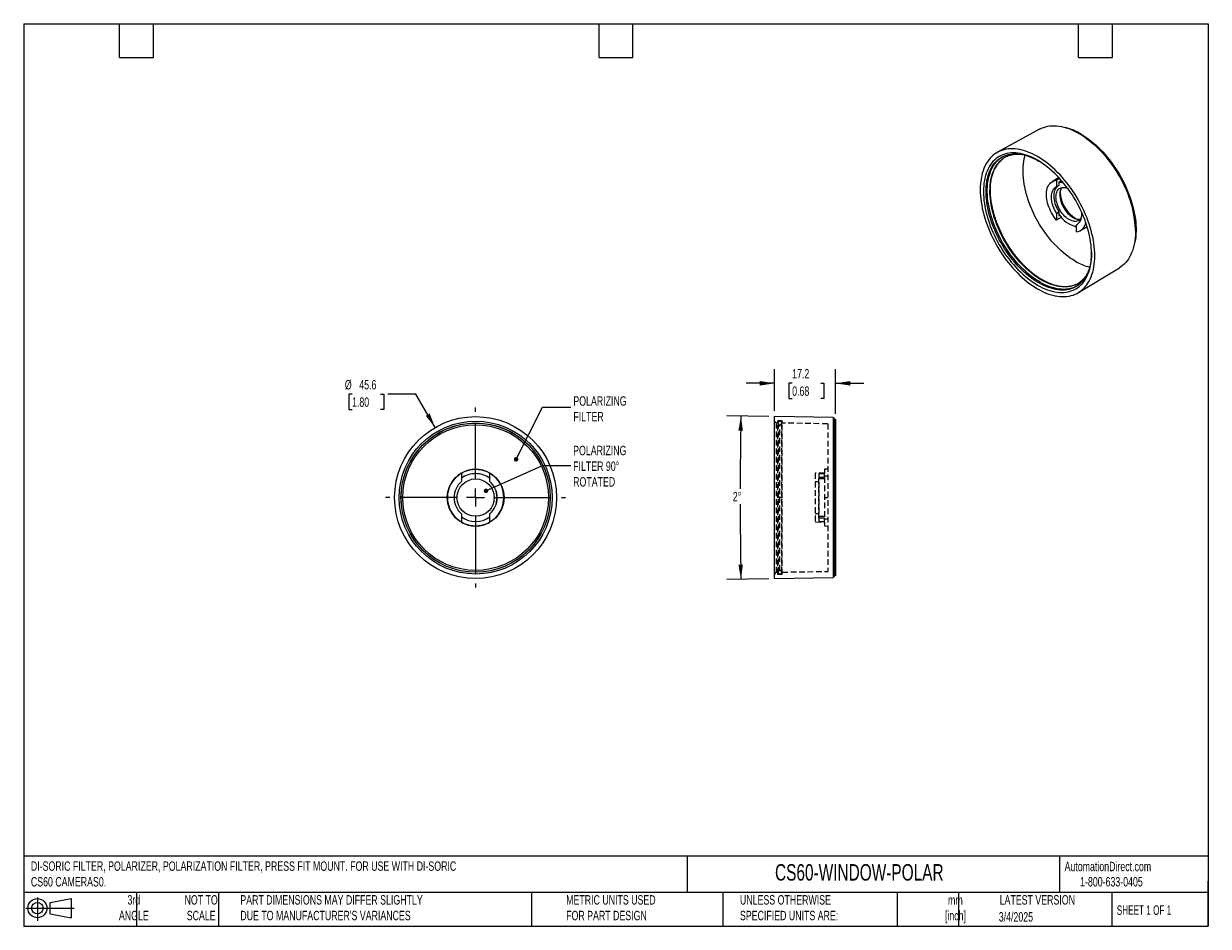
# Model space of a CAD drawing. Header units: millimetres. Extents: x 6 to 273, y 6 to 210.
import ezdxf

# ---------------------------------------------------------------- set-up
doc = ezdxf.new("R2010")
doc.units = ezdxf.units.MM
doc.linetypes.add('CENTERX2', pattern=[20.32, 12.7, -2.54, 2.54, -2.54])
doc.linetypes.add('HIDDEN', pattern=[1.905, 1.27, -0.635])
doc.layers.add('CENTER', color=40, linetype='CENTERX2')
doc.layers.add('DIMENSIONS', color=140, linetype='Continuous', lineweight=25)
doc.layers.add('TEXT', color=140, linetype='Continuous', lineweight=25)
doc.styles.add('SLDTEXTSTYLE0', font='TXT', dxfattribs={"width": 0.7})
doc.styles.add('SLDTEXTSTYLE1', font='TXT', dxfattribs={"width": 0.65})
doc.dimstyles.new('SLDDIMSTYLE0', dxfattribs={"dimtxt": 2.158008, "dimasz": 3.302, "dimexe": 0, "dimexo": 0.0625, "dimgap": 0.539502, "dimtad": 0, "dimtih": 1, "dimtoh": 1, "dimlfac": 1.25, "dimrnd": 1e-09, "dimzin": 12, "dimdsep": 46, "dimtxsty": 'SLDTEXTSTYLE0', "dimsah": 1, "dimcen": 0.09, "dimadec": 0, "dimazin": 3, "dimtfac": 1, "dimtmove": 0, "dimatfit": 0, "dimfxl": 0, "dimfrac": 2, "dimtolj": 1, "dimtzin": 12, "dimarcsym": 0})
doc.dimstyles.new('SLDDIMSTYLE1', dxfattribs={"dimtxt": 2.158008, "dimasz": 3.302, "dimexe": 0, "dimexo": 0.0625, "dimgap": 0.539502, "dimtad": 0, "dimtih": 1, "dimtoh": 1, "dimdec": 4, "dimlfac": 1.25, "dimzin": 12, "dimdsep": 46, "dimtxsty": 'SLDTEXTSTYLE0', "dimsah": 1, "dimcen": 0.09, "dimadec": 0, "dimazin": 3, "dimtfac": 1, "dimtdec": 0, "dimtofl": 0, "dimtmove": 0, "dimatfit": 3, "dimfxl": 0, "dimfrac": 2, "dimtolj": 1, "dimtzin": 12, "dimarcsym": 0})
doc.dimstyles.new('SLDDIMSTYLE2', dxfattribs={"dimtxt": 2.158008, "dimasz": 3.302, "dimexe": 0, "dimexo": 0.0625, "dimgap": 0.539502, "dimtad": 0, "dimtih": 1, "dimtoh": 1, "dimlfac": 1.25, "dimrnd": 1e-09, "dimzin": 12, "dimdsep": 46, "dimtxsty": 'SLDTEXTSTYLE0', "dimsah": 1, "dimcen": 0, "dimadec": 0, "dimazin": 3, "dimtfac": 1, "dimtofl": 0, "dimtmove": 0, "dimatfit": 3, "dimfxl": 0, "dimfrac": 2, "dimtolj": 1, "dimtzin": 12, "dimarcsym": 0})
doc.dimstyles.new('SLDDIMSTYLE3', dxfattribs={"dimtxt": 0.18, "dimasz": 1.016, "dimexe": 0, "dimexo": 0.0625, "dimgap": 0, "dimtad": 0, "dimtih": 1, "dimtoh": 1, "dimdec": 0, "dimrnd": 1e-09, "dimzin": 0, "dimdsep": 46, "dimtxsty": 'Standard', "dimblk1": 'DOT', "dimblk2": 'DOT', "dimsah": 1, "dimcen": 0.09, "dimadec": 0, "dimazin": 0, "dimtfac": 1.016, "dimtdec": 0, "dimtofl": 0, "dimtmove": 0, "dimatfit": 3, "dimldrblk": 'DOT', "dimfxl": 0, "dimfrac": 2, "dimtolj": 1, "dimtzin": 0, "dimarcsym": 0})

# ---------------------------------------------------------------- blocks, each defined once
blk = doc.blocks.new('Block11')
at = {"color": 7, "linetype": 'Continuous', "lineweight": 18}
for p, q in [((0, 2.88), (10.87, 2.88)), ((2.59, 5.31), (2.59, 0)), ((5.48, 4.17), (10.18, 5.03)), ((5.48, 1.6), (5.48, 4.17)), ((10.18, 5.03), (10.18, 0.73)), ((5.48, 1.6), (10.18, 0.73))]:
    blk.add_line(p, q, dxfattribs=at)
for radius in [2.15, 1.29]:
    blk.add_circle((2.59, 2.88), radius, dxfattribs=at)
blk = doc.blocks.new('Block12')
at = {"color": 7, "linetype": 'Continuous'}
blk.add_blockref('Block11', (0, 0), dxfattribs=at)
blk = doc.blocks.new('_D')
at = {"layer": 'DIMENSIONS'}
for p, q in [((175.37, 122.37), (175.37, 131.77)), ((189.14, 121.73), (189.14, 131.77)), ((175.37, 128.59), (169.02, 128.59)), ((179.36, 128.59), (178.64, 128.59)), ((178.64, 128.59), (178.64, 125.16)), ((185.78, 128.59), (186.5, 128.59)), ((186.5, 128.59), (186.5, 125.16)), ((189.14, 128.59), (195.49, 128.59)), ((178.64, 125.16), (179.36, 125.16)), ((186.5, 125.16), (185.78, 125.16))]:
    blk.add_line(p, q, dxfattribs=at)
for points in [[(175.37, 128.59), (172.07, 129.1), (172.07, 128.08)], [(189.14, 128.59), (192.44, 128.08), (192.44, 129.1)]]:
    blk.add_solid(points, dxfattribs=at)
at = {"layer": 'DIMENSIONS', "char_height": 2.117, "attachment_point": 1, "style": 'SLDTEXTSTYLE0'}
for s, insert in [('17.2', (179.36, 131.8)), ('0.68', (179.36, 127.89))]:
    blk.add_mtext(s, dxfattribs=dict(at, insert=insert))
blk = doc.blocks.new('_D_1')
at = {"layer": 'DIMENSIONS'}
for p, q in [((174.1, 121.12), (164.65, 121.28)), ((174.1, 84.6), (164.65, 84.44))]:
    blk.add_line(p, q, dxfattribs=at)
for start, end in [(179, 179.89233), (180.07904, 181)]:
    blk.add_arc((1220.19, 102.86), 1052.53, start, end, dxfattribs=at)
for points in [[(167.82, 121.23), (167.26, 117.94), (168.28, 117.92)], [(167.82, 84.49), (168.28, 87.8), (167.26, 87.78)]]:
    blk.add_solid(points, dxfattribs=at)
at = {"layer": 'DIMENSIONS', "insert": (166, 104.14), "char_height": 2.117, "attachment_point": 1, "style": 'SLDTEXTSTYLE0'}
blk.add_mtext('2°', dxfattribs=at)
blk = doc.blocks.new('_D_2')
at = {"layer": 'DIMENSIONS'}
for p, q in [((80.27, 126.12), (79.55, 126.12)), ((79.55, 126.12), (79.55, 122.69)), ((86.69, 126.12), (87.41, 126.12)), ((87.41, 126.12), (87.41, 122.69)), ((94.67, 126.12), (88.32, 126.12)), ((98.98, 118.65), (94.67, 126.12)), ((79.55, 122.69), (80.27, 122.69)), ((87.41, 122.69), (86.69, 122.69))]:
    blk.add_line(p, q, dxfattribs=at)
blk.add_solid([(98.98, 118.65), (97.77, 121.77), (96.89, 121.26)], dxfattribs=at)
at = {"layer": 'DIMENSIONS', "char_height": 2.117, "attachment_point": 1, "style": 'SLDTEXTSTYLE0'}
for s, insert in [('%%c', (78.65, 129.33)), ('45.6', (81.9, 129.33)), ('1.80', (80.27, 125.42))]:
    blk.add_mtext(s, dxfattribs=dict(at, insert=insert))
blk = doc.blocks.new('_Dot')
at = {"color": 0, "linetype": 'ByBlock', "lineweight": -2}
blk.add_line((-0.5, 0), (-1, 0), dxfattribs=at)
at = {"color": 0, "linetype": 'ByBlock', "const_width": 0.5}
blk.add_lwpolyline([(-0.25, 0, 1), (0.25, 0, 1)], format="xyb", close=True, dxfattribs=at)
blk = doc.blocks.new('SW_CENTERMARKSYMBOL_0')
at = {"layer": 'CENTER', "color": 0}
for p, q in [((0, 4.06), (0, 20.27)), ((-4.06, 0), (-20.27, 0)), ((0, 0), (-2.03, 0)), ((0, 0), (0, 2.03)), ((0, 0), (0, -2.03)), ((0, 0), (2.03, 0)), ((4.06, 0), (20.27, 0)), ((0, -4.06), (0, -20.27))]:
    blk.add_line(p, q, dxfattribs=at)

msp = doc.modelspace()

# ---------------------------------------------------------------- linework, layer by layer
for p, q in [((235.04072, 185.798665), (225.593103, 180.610697)), ((244.437596, 184.544009), (244.159956, 184.710037)), ((239.39449, 174.897864), (237.888914, 173.98526)), ((238.840436, 174.293765), (239.546314, 174.717722)), ((238.840436, 174.293765), (238.840436, 172.78885)), ((239.993822, 174.232549), (239.406121, 173.893277)), ((239.874179, 174.033653), (239.406121, 173.763449)), ((239.406121, 173.893277), (239.406121, 173.10022)), ((239.640114, 171.583042), (239.688964, 171.610275)), ((239.696492, 171.866832), (239.688964, 171.610275)), ((238.840436, 166.839505), (238.840436, 165.33459)), ((239.406121, 167.181261), (239.406121, 166.388205)), ((239.406121, 166.388205), (239.56435, 166.479548)), ((243.582617, 164.357912), (243.365919, 164.226999)), ((243.365919, 162.722084), (243.365919, 164.226999)), ((244.23904, 162.985328), (245.782246, 163.832748)), ((256.662496, 163.052656), (256.657562, 163.376113)), ((243.827621, 149.024164), (253.044865, 154.611191)), ((188.569384, 120.867049), (175.369323, 121.097457)), ((175.369323, 84.622679), (175.369323, 121.097457)), ((188.569384, 120.867049), (188.569384, 84.853087)), ((188.569384, 120.867049), (188.969323, 120.460068)), ((189.141323, 120.460068), (188.969323, 120.460068)), ((188.969323, 85.260068), (188.969323, 120.460068)), ((188.969323, 120.460068), (188.969323, 85.260068)), ((189.141323, 120.460068), (189.141323, 85.260068)), ((104.897169, 108.346123), (104.897169, 108.388114)), ((104.897169, 108.346123), (104.897169, 106.503086)), ((111.297169, 108.388114), (111.297169, 108.346123)), ((111.297169, 106.503086), (111.297169, 108.346123)), ((104.897169, 106.484479), (104.897169, 106.503086)), ((111.297169, 106.503086), (111.297169, 106.484479)), ((91.697623, 102.98215), (91.302137, 102.985094)), ((104.897169, 99.21705), (104.897169, 99.235657)), ((104.897169, 99.21705), (104.897169, 97.374013)), ((111.297169, 99.235657), (111.297169, 99.21705)), ((111.297169, 97.374013), (111.297169, 99.21705)), ((104.897169, 97.332022), (104.897169, 97.374013)), ((108.097169, 96.472635), (108.097169, 96.460068)), ((111.297169, 97.374013), (111.297169, 97.332022)), ((108.097169, 86.057588), (108.097169, 86.064571)), ((108.097169, 86.057588), (108.097169, 85.650607)), ((175.369323, 84.622679), (188.569384, 84.853087)), ((188.569384, 84.853087), (188.969323, 85.260068)), ((189.141323, 85.260068), (188.969323, 85.260068))]:
    msp.add_line(p, q)
at = {"color": 7, "linetype": 'HIDDEN', "lineweight": 18}
for p, q in [((175.769262, 119.662548), (175.369323, 120.069529)), ((176.169323, 85.580068), (176.169323, 120.140068)), ((177.129323, 120.140068), (176.169323, 120.140068)), ((177.129323, 85.580068), (177.129323, 120.140068)), ((175.769262, 119.662548), (175.769262, 86.057588)), ((176.169323, 119.655564), (175.769262, 119.662548)), ((176.202687, 119.660068), (176.202687, 86.060068)), ((176.602687, 86.463108), (176.602687, 119.259911)), ((177.002687, 86.060068), (177.002687, 119.660068)), ((187.369323, 119.460068), (177.129323, 119.638808)), ((187.369323, 119.460068), (187.369323, 86.260068)), ((184.569323, 108.346123), (184.569323, 97.374013)), ((185.369323, 98.264418), (185.369323, 107.455718)), ((185.369323, 107.455718), (186.649323, 107.455718)), ((185.449323, 108.260068), (186.649323, 108.260068)), ((185.449323, 97.460068), (185.449323, 108.260068)), ((186.649323, 107.060068), (185.449323, 107.060068)), ((187.369323, 109.260068), (186.649323, 109.2475)), ((186.649323, 109.2475), (186.649323, 108.388114)), ((186.649323, 107.455718), (186.649323, 108.388114)), ((187.369323, 107.660068), (186.649323, 107.672635)), ((186.649323, 107.455718), (186.649323, 98.264418)), ((189.141323, 108.180068), (188.969323, 108.180068)), ((189.141323, 108.100068), (188.969323, 108.100068)), ((188.969323, 107.849828), (189.141323, 107.849828)), ((189.141323, 107.774948), (188.969323, 107.774948)), ((186.649323, 102.860068), (187.369323, 102.860068)), ((189.141323, 103.180068), (188.969323, 103.180068)), ((188.969323, 103.179904), (189.141323, 103.179904)), ((189.141323, 103.100068), (188.969323, 103.100068)), ((189.141323, 103.084466), (188.969323, 103.084466)), ((189.141323, 102.635669), (188.969323, 102.635669)), ((188.969323, 102.620068), (189.141323, 102.620068)), ((188.969323, 102.540232), (189.141323, 102.540232)), ((188.969323, 102.540068), (189.141323, 102.540068)), ((186.649323, 98.264418), (185.369323, 98.264418)), ((185.449323, 98.660068), (186.649323, 98.660068)), ((185.449323, 97.460068), (186.649323, 97.460068)), ((186.649323, 97.332022), (186.649323, 98.264418)), ((186.649323, 98.0475), (187.369323, 98.060068)), ((186.649323, 97.332022), (186.649323, 96.472635)), ((186.649323, 96.472635), (187.369323, 96.460068)), ((189.141323, 97.945188), (188.969323, 97.945188)), ((188.969323, 97.870308), (189.141323, 97.870308)), ((188.969323, 97.620068), (189.141323, 97.620068)), ((188.969323, 97.540068), (189.141323, 97.540068)), ((175.769262, 86.057588), (175.369323, 85.650607)), ((175.769262, 86.057588), (176.169323, 86.064571)), ((177.129323, 85.580068), (176.169323, 85.580068)), ((177.129323, 86.081328), (187.369323, 86.260068))]:
    msp.add_line(p, q, dxfattribs=at)
at = {"flags": 128}
for points in [[(235.04072, 185.798665), (235.082062, 185.821157), (235.504784, 186.028105), (235.944721, 186.202595), (236.400974, 186.344272), (236.872613, 186.452846), (237.358673, 186.528095), (237.858161, 186.569866), (238.370056, 186.578074), (238.893314, 186.552701), (239.426865, 186.493799), (239.969619, 186.401489), (240.520467, 186.275959), (241.078284, 186.117466), (241.64193, 185.926334), (242.210254, 185.702952), (242.782094, 185.447778), (243.356283, 185.161332), (243.931648, 184.8442)], [(243.931648, 184.8442), (244.507012, 184.49703), (245.081202, 184.120531), (245.653042, 183.715473), (246.221366, 183.282681), (246.785012, 182.823042), (247.342829, 182.337493), (247.893677, 181.827028), (248.436431, 181.292687), (248.969982, 180.735564), (249.493239, 180.156797), (250.005135, 179.557567), (250.504623, 178.9391), (250.990683, 178.302658), (251.462321, 177.649541), (251.918575, 176.981085), (252.358512, 176.298654), (252.781234, 175.603643), (253.185876, 174.897472), (253.571612, 174.181583), (253.937655, 173.457439), (254.283255, 172.726519), (254.607708, 171.990316), (254.910351, 171.250335), (255.190564, 170.508087), (255.447777, 169.765089), (255.681462, 169.022858), (255.891143, 168.282911), (256.076392, 167.54676), (256.23683, 166.815908), (256.372129, 166.091849), (256.482012, 165.376061), (256.566256, 164.670007), (256.624689, 163.97513), (256.65719, 163.292848), (256.663693, 162.624557), (256.644186, 161.971621), (256.598708, 161.335373), (256.527351, 160.717115), (256.430263, 160.118109), (256.30764, 159.539578), (256.159734, 158.982706), (255.986847, 158.448628), (255.789331, 157.938437), (255.567591, 157.453174), (255.32208, 156.993831), (255.053298, 156.561347), (254.761796, 156.156605), (254.448168, 155.780432), (254.113055, 155.433596), (253.757143, 155.116806), (253.381157, 154.830709), (253.044865, 154.611191)], [(244.33607, 184.745352), (244.902503, 184.403464), (245.467762, 184.032498), (246.030675, 183.633224), (246.590076, 183.206468), (247.144805, 182.753116), (247.693712, 182.274106), (248.23566, 181.770432), (248.769526, 181.243138), (249.294203, 180.693316), (249.808603, 180.122107), (250.311661, 179.530693), (250.802333, 178.920301), (251.279603, 178.292197), (251.742482, 177.647681), (252.190009, 176.988089), (252.621259, 176.31479), (253.035335, 175.629178), (253.431381, 174.932674), (253.808576, 174.226722), (254.166138, 173.512785), (254.503325, 172.792343), (254.819439, 172.066889), (255.113825, 171.337927), (255.385872, 170.606968), (255.635017, 169.875526), (255.860743, 169.145117), (256.062582, 168.417257), (256.240116, 167.693452), (256.392978, 166.975204), (256.520849, 166.264001), (256.623466, 165.561316), (256.700615, 164.868608), (256.752137, 164.18731), (256.777925, 163.518836), (256.777925, 162.864571), (256.752137, 162.225871), (256.700615, 161.604059), (256.623466, 161.000425), (256.520849, 160.41622), (256.392978, 159.852654), (256.30361, 159.522719)], [(234.597795, 179.64402), (234.019228, 179.963024), (233.441826, 180.251397), (232.866752, 180.508557), (232.295165, 180.733986), (231.728214, 180.927231), (231.167042, 181.087901), (230.61278, 181.215675), (230.066542, 181.310293), (229.52943, 181.371566), (229.002526, 181.399371), (228.486889, 181.393651), (227.983558, 181.354417), (227.493548, 181.28175), (227.017845, 181.175794), (226.557407, 181.036765), (226.113161, 180.86494), (225.686003, 180.660668), (225.276791, 180.424358), (224.88635, 180.156487), (224.515467, 179.857595), (224.164889, 179.528282), (223.835321, 179.169214), (223.527427, 178.781111), (223.241828, 178.364757), (222.979098, 177.92099), (222.739766, 177.450702), (222.524315, 176.954843), (222.333178, 176.434409), (222.166741, 175.890449), (222.025338, 175.324059), (221.909255, 174.736379), (221.818724, 174.128592), (221.753929, 173.501924), (221.714999, 172.857635), (221.702014, 172.197023), (221.714999, 171.521419), (221.753929, 170.832183), (221.818724, 170.130704), (221.909255, 169.418393), (222.025338, 168.696686), (222.166741, 167.967035), (222.333178, 167.230911), (222.524315, 166.489795), (222.739766, 165.745181), (222.979098, 164.998567), (223.241828, 164.251458), (223.527427, 163.505358), (223.835321, 162.761769), (224.164889, 162.022189), (224.515467, 161.288108), (224.88635, 160.561003), (225.276791, 159.842339), (225.686003, 159.133564), (226.113161, 158.436104), (226.557407, 157.751364), (227.017845, 157.080724), (227.493548, 156.425534), (227.983558, 155.787113), (228.486889, 155.166746), (229.002526, 154.565685), (229.52943, 153.985138), (230.066542, 153.426275), (230.61278, 152.890221), (231.167042, 152.378056), (231.728214, 151.890812), (232.295165, 151.429469), (232.866752, 150.994957), (233.441826, 150.588151), (234.019228, 150.209869), (234.597795, 149.860875), (235.176362, 149.54187), (235.753764, 149.253497), (236.328838, 148.996337), (236.900426, 148.770908), (237.467377, 148.577664), (238.028548, 148.416993), (238.582811, 148.28922), (239.129048, 148.194601), (239.66616, 148.133328), (240.193065, 148.105524), (240.708702, 148.111244), (241.212032, 148.150477), (241.702042, 148.223145), (242.177745, 148.3291), (242.638183, 148.46813), (243.082429, 148.639954), (243.509588, 148.844227), (243.9188, 149.080536), (244.30924, 149.348407), (244.680123, 149.6473), (245.030702, 149.976612), (245.36027, 150.335681), (245.668163, 150.723783), (245.953763, 151.140137), (246.216493, 151.583905), (246.455824, 152.054192), (246.671276, 152.550052), (246.862412, 153.070486), (247.02885, 153.614445), (247.170253, 154.180836), (247.286336, 154.768516), (247.376867, 155.376302), (247.441662, 156.002971), (247.480591, 156.647259), (247.493577, 157.307871), (247.480591, 157.983475), (247.441662, 158.672711), (247.376867, 159.374191), (247.286336, 160.086501), (247.170253, 160.808209), (247.02885, 161.537859), (246.862412, 162.273983), (246.671276, 163.015099), (246.455824, 163.759713), (246.216493, 164.506327), (245.953763, 165.253436), (245.668163, 165.999536), (245.36027, 166.743125), (245.030702, 167.482705), (244.680123, 168.216787), (244.30924, 168.943891), (243.9188, 169.662555), (243.509588, 170.371331), (243.082429, 171.06879), (242.638183, 171.75353), (242.177745, 172.42417), (241.702042, 173.079361), (241.212032, 173.717782), (240.708702, 174.338148), (240.193065, 174.93921), (239.66616, 175.519757), (239.129048, 176.07862), (238.582811, 176.614674), (238.028548, 177.126838), (237.467377, 177.614083), (236.900426, 178.075425), (236.328838, 178.509937), (235.753764, 178.916744), (235.176362, 179.295025), (234.597795, 179.64402)], [(234.597795, 150.70022), (235.159798, 150.390777), (235.720602, 150.111982), (236.27901, 149.86443), (236.83383, 149.648651), (237.383878, 149.465103), (237.92798, 149.31418), (238.464976, 149.196203), (238.993719, 149.111423), (239.51308, 149.060022), (240.021953, 149.04211), (240.519249, 149.057724), (241.00391, 149.106832), (241.474899, 149.189328), (241.931212, 149.305037), (242.371875, 149.453711), (242.795948, 149.635033), (243.202526, 149.848617), (243.59074, 150.094006), (243.959764, 150.370677), (244.308808, 150.67804), (244.637129, 151.015438), (244.944025, 151.382152), (245.228842, 151.777398), (245.490972, 152.200334), (245.729855, 152.650056), (245.944981, 153.125606), (246.135892, 153.625968), (246.302181, 154.150075), (246.443491, 154.696807), (246.559523, 155.264999), (246.650027, 155.853437), (246.714811, 156.460867), (246.753737, 157.085991), (246.766722, 157.727475), (246.753737, 158.383952), (246.714811, 159.054019), (246.650027, 159.736246), (246.559523, 160.429179), (246.443491, 161.131338), (246.302181, 161.841224), (246.135892, 162.557323), (245.944981, 163.278106), (245.729855, 164.002036), (245.490972, 164.727567), (245.228842, 165.453151), (244.944025, 166.17724), (244.637129, 166.898289), (244.308808, 167.614758), (243.959764, 168.325118), (243.59074, 169.027855), (243.202526, 169.721467), (242.795948, 170.404475), (242.371875, 171.075422), (241.931212, 171.732875), (241.474899, 172.375432), (241.00391, 173.00172), (240.519249, 173.610405), (240.021953, 174.200186), (239.51308, 174.769805), (238.993719, 175.318046), (238.464976, 175.84374), (237.92798, 176.345765), (237.383878, 176.823049), (236.83383, 177.274573), (236.27901, 177.699375), (235.720602, 178.096547), (235.159798, 178.465243), (234.597795, 178.804674), (234.035792, 179.114118), (233.474988, 179.392913), (232.916581, 179.640464), (232.361761, 179.856244), (231.811713, 180.039791), (231.267611, 180.190714), (230.730615, 180.308692), (230.201872, 180.393471), (229.68251, 180.444872), (229.173638, 180.462784), (228.676341, 180.44717), (228.191681, 180.398062), (227.720692, 180.315566), (227.264379, 180.199858), (226.823716, 180.051184), (226.399643, 179.869861), (225.993065, 179.656277), (225.60485, 179.410888), (225.235827, 179.134217), (224.886782, 178.826854), (224.558462, 178.489456), (224.251566, 178.122743), (223.966749, 177.727496), (223.704619, 177.304561), (223.465736, 176.854838), (223.250609, 176.379288), (223.059698, 175.878926), (222.89341, 175.35482), (222.752099, 174.808087), (222.636068, 174.239895), (222.545564, 173.651457), (222.480779, 173.044028), (222.441853, 172.418904), (222.428869, 171.777419), (222.441853, 171.120943), (222.480779, 170.450876), (222.545564, 169.768648), (222.636068, 169.075715), (222.752099, 168.373557), (222.89341, 167.663671), (223.059698, 166.947572), (223.250609, 166.226788), (223.465736, 165.502859), (223.704619, 164.777327), (223.966749, 164.051743), (224.251566, 163.327654), (224.558462, 162.606606), (224.886782, 161.890137), (225.235827, 161.179776), (225.60485, 160.47704), (225.993065, 159.783427), (226.399643, 159.100419), (226.823716, 158.429472), (227.264379, 157.772019), (227.720692, 157.129463), (228.191681, 156.503174), (228.676341, 155.89449), (229.173638, 155.304709), (229.68251, 154.73509), (230.201872, 154.186848), (230.730615, 153.661154), (231.267611, 153.15913), (231.811713, 152.681846), (232.361761, 152.230321), (232.916581, 151.805519), (233.474988, 151.408347), (234.035792, 151.039652), (234.597795, 150.70022)], [(234.880595, 151.195793), (234.323699, 151.532362), (233.768027, 151.898351), (233.2148, 152.292954), (232.665236, 152.715306), (232.120541, 153.164476), (231.581913, 153.639478), (231.050537, 154.139267), (230.52758, 154.662746), (230.014192, 155.208762), (229.511501, 155.776117), (229.020612, 156.363562), (228.542606, 156.969807), (228.078531, 157.593519), (227.629409, 158.233326), (227.196226, 158.887823), (226.779936, 159.555571), (226.381452, 160.235101), (226.001652, 160.92492), (225.641369, 161.623511), (225.301396, 162.32934), (224.98248, 163.040854), (224.685323, 163.756489), (224.410576, 164.474673), (224.158846, 165.193826), (223.930684, 165.912368), (223.726592, 166.628719), (223.547019, 167.341304), (223.39236, 168.048557), (223.262954, 168.748924), (223.159087, 169.440864), (223.080986, 170.122857), (223.028823, 170.793403), (223.002713, 171.451029), (223.002713, 172.094289), (223.028823, 172.721769), (223.080986, 173.33209), (223.159087, 173.923909), (223.262954, 174.495927), (223.39236, 175.046885), (223.547019, 175.575572), (223.726592, 176.080827), (223.930684, 176.561539), (224.158846, 177.01665), (224.410576, 177.445161), (224.685323, 177.846129), (224.98248, 178.218674), (225.301396, 178.561976), (225.641369, 178.87528), (226.001652, 179.157898), (226.381452, 179.409209), (226.779936, 179.628659), (227.196226, 179.815768), (227.629409, 179.970123), (228.078531, 180.091385), (228.542606, 180.179288), (229.020612, 180.233637), (229.511501, 180.254315), (230.014192, 180.241275), (230.52758, 180.194547), (231.050537, 180.114232), (231.581913, 180.000507), (232.120541, 179.853623), (232.665236, 179.673902), (233.2148, 179.461739), (233.768027, 179.217601), (234.323699, 178.942024), (234.880595, 178.635614), (234.955628, 178.592025)], [(235.163481, 151.364802), (234.606816, 151.701231), (234.051375, 152.067067), (233.498378, 152.461507), (232.949042, 152.883682), (232.404574, 153.332666), (231.86617, 153.80747), (231.335014, 154.307052), (230.812275, 154.830313), (230.2991, 155.376103), (229.796618, 155.943222), (229.305934, 156.530423), (228.828125, 157.136416), (228.364244, 157.759869), (227.915308, 158.39941), (227.482306, 159.053635), (227.066188, 159.721105), (226.66787, 160.400352), (226.288227, 161.089885), (225.928094, 161.788186), (225.588263, 162.493721), (225.26948, 163.20494), (224.972445, 163.920278), (224.697814, 164.638163), (224.446187, 165.357017), (224.21812, 166.07526), (224.014113, 166.791313), (223.834615, 167.503602), (223.68002, 168.210561), (223.550668, 168.910637), (223.446844, 169.60229), (223.368775, 170.283999), (223.316634, 170.954267), (223.290535, 171.61162), (223.290535, 172.254613), (223.316634, 172.881832), (223.368775, 173.491899), (223.446844, 174.083472), (223.550668, 174.655252), (223.68002, 175.205981), (223.834615, 175.734449), (224.014113, 176.239494), (224.21812, 176.720005), (224.446187, 177.174927), (224.697814, 177.60326), (224.972445, 178.004062), (225.26948, 178.376452), (225.588263, 178.719611), (225.928094, 179.032785), (226.288227, 179.315285), (226.66787, 179.566492), (226.728745, 179.602789)], [(243.083077, 156.096318), (242.532891, 156.428832), (241.983915, 156.79041), (241.437356, 157.180258), (240.894414, 157.597519), (240.356283, 158.041277), (239.824146, 158.510555), (239.299173, 159.004321), (238.782518, 159.521492), (238.275316, 160.060929), (237.778683, 160.621446), (237.29371, 161.201813), (236.821464, 161.800752), (236.362982, 162.416948), (235.919272, 163.049045), (235.491309, 163.695655), (235.080035, 164.355355), (234.686354, 165.026697), (234.31113, 165.708203), (233.955189, 166.398376), (233.619313, 167.095699), (233.30424, 167.798639), (233.010663, 168.505651), (232.739228, 169.21518), (232.490531, 169.925666), (232.265118, 170.635549), (232.063486, 171.343268), (231.886077, 172.047266), (231.733282, 172.745996), (231.605435, 173.437923), (231.50282, 174.121525), (231.42566, 174.795299), (231.374125, 175.457766), (231.34833, 176.107467), (231.34833, 176.742975), (231.374125, 177.362894), (231.42566, 177.965859), (231.50282, 178.550547), (231.605435, 179.115671), (231.733282, 179.65999), (231.811768, 179.941645)], [(238.840436, 165.33459), (238.547846, 165.718478), (238.270495, 166.119001), (238.010035, 166.533769), (237.768019, 166.960309), (237.545892, 167.396077), (237.344978, 167.838476), (237.166474, 168.284867), (237.011445, 168.732588), (236.880816, 169.17897), (236.775366, 169.621349), (236.695723, 170.05709), (236.642362, 170.483592), (236.615602, 170.898313), (236.615602, 171.29878), (236.642362, 171.682605), (236.695723, 172.047498), (236.775366, 172.391285), (236.880816, 172.711914), (237.011445, 173.007474), (237.166474, 173.276203), (237.344978, 173.516498), (237.545892, 173.726926), (237.768019, 173.906232), (238.010035, 174.053348), (238.270495, 174.167395), (238.547846, 174.247694), (238.840436, 174.293765)], [(239.874179, 174.033653), (239.987844, 174.093964), (240.078403, 174.134928)], [(243.152253, 150.789717), (242.845963, 150.664524), (242.41515, 150.522517), (241.96884, 150.413387), (241.508028, 150.337376), (241.033743, 150.294654), (240.547043, 150.285316), (240.049014, 150.309384), (239.540766, 150.366803), (239.023436, 150.457446), (238.498176, 150.581109), (237.966158, 150.737519), (237.428571, 150.926324), (236.886613, 151.147104), (236.341494, 151.399366), (235.79443, 151.682548), (235.246642, 151.996017), (234.699352, 152.339075), (234.153782, 152.710954), (233.611148, 153.110827), (233.072662, 153.5378), (232.539526, 153.990921), (232.012928, 154.469178), (231.494044, 154.971504), (230.984031, 155.49678), (230.484029, 156.043831), (229.995152, 156.611439), (229.518491, 157.198335), (229.05511, 157.803211), (228.606043, 158.424717), (228.172293, 159.061466), (227.754826, 159.712038), (227.354574, 160.37498), (226.972431, 161.048813), (226.609249, 161.732034), (226.265839, 162.423118), (225.942966, 163.120523), (225.641352, 163.822693), (225.36167, 164.528061), (225.104542, 165.235053), (224.870544, 165.942092), (224.660198, 166.647599), (224.473972, 167.350001), (224.312282, 168.047731), (224.175489, 168.739231), (224.063899, 169.422958), (223.97776, 170.097386), (223.917264, 170.761012), (223.882547, 171.412354), (223.873686, 172.049958)], [(238.840436, 172.78885), (238.619298, 172.67112), (238.418034, 172.52008), (238.238254, 172.336938), (238.081397, 172.12316), (237.948717, 171.880456), (237.841276, 171.610768), (237.759935, 171.316253), (237.705342, 170.999269), (237.677937, 170.662352), (237.677937, 170.308196), (237.705342, 169.939637), (237.759935, 169.559622), (237.841276, 169.171192), (237.948717, 168.777456), (238.081397, 168.381563), (238.238254, 167.986681), (238.418034, 167.59597), (238.619298, 167.212555), (238.840436, 166.839505)], [(239.281631, 173.038665), (239.186788, 172.982276), (238.987195, 172.831342), (238.808931, 172.64862), (238.653413, 172.435563), (238.521877, 172.193865), (238.415372, 171.925448), (238.334742, 171.632448), (238.28063, 171.317195), (238.253466, 170.982195), (238.253466, 170.630114), (238.28063, 170.263752), (238.334742, 169.886022), (238.415372, 169.499929), (238.521877, 169.108543), (238.653413, 168.714978), (238.808931, 168.322363), (238.987195, 167.933821), (239.186788, 167.552443), (239.406121, 167.181261)], [(244.505833, 166.056795), (244.462506, 165.956115), (244.34255, 165.735242), (244.199595, 165.541892), (244.034897, 165.377765), (243.849904, 165.244303), (243.64624, 165.142678), (243.425697, 165.073784), (243.190211, 165.038226), (242.941853, 165.036317), (242.682805, 165.068073), (242.415343, 165.133215), (242.141819, 165.231172), (241.864635, 165.361082), (241.586228, 165.521803), (241.309044, 165.711922), (241.03552, 165.929771), (240.768058, 166.173432), (240.50901, 166.440767), (240.260652, 166.729424), (240.025167, 167.036868), (239.804623, 167.360396), (239.60096, 167.697166), (239.415966, 168.044217), (239.251268, 168.398501), (239.108313, 168.756903), (238.988358, 169.116273), (238.892456, 169.473455), (238.82145, 169.825308), (238.775965, 170.16874), (238.756399, 170.500734), (238.762926, 170.818372), (238.795487, 171.118863), (238.853797, 171.399566), (238.937342, 171.658013), (239.04539, 171.891934), (239.17699, 172.099273), (239.330985, 172.278209), (239.506023, 172.427167), (239.700566, 172.54484), (239.912903, 172.630193), (240.141168, 172.682477), (240.383356, 172.701231), (240.637338, 172.686291), (240.900883, 172.637788), (241.171674, 172.556149), (241.415059, 172.45701)], [(239.406121, 173.10022), (239.089694, 172.926054), (238.840436, 172.78885)], [(240.093159, 172.674478), (240.025518, 172.589118), (239.893918, 172.381779), (239.785871, 172.147858), (239.702325, 171.88941), (239.644015, 171.608708), (239.611454, 171.308217), (239.604928, 170.990579), (239.624493, 170.658585), (239.669978, 170.315152), (239.740984, 169.963299), (239.836886, 169.606118), (239.956841, 169.246747), (240.099796, 168.888346), (240.264494, 168.534062), (240.449488, 168.187011), (240.653151, 167.850241), (240.873695, 167.526713), (241.10918, 167.219269), (241.357539, 166.930612), (241.616587, 166.663277), (241.884048, 166.419615), (242.157573, 166.201767), (242.434756, 166.011647), (242.713163, 165.850926), (242.990347, 165.721017), (243.263872, 165.62306), (243.531333, 165.557918), (243.790381, 165.526162), (244.038739, 165.528071), (244.206232, 165.549655)], [(238.840436, 166.839505), (239.157576, 167.031099), (239.406121, 167.181261)], [(239.979226, 165.965448), (239.486198, 165.692318), (238.840436, 165.33459)], [(246.761518, 158.141409), (246.758477, 157.737118), (246.732367, 157.109638), (246.680204, 156.499318), (246.602103, 155.907499), (246.498236, 155.335481), (246.36883, 154.784523), (246.214171, 154.255835), (246.034598, 153.750581), (245.830506, 153.269869), (245.602344, 152.814758), (245.350614, 152.386247), (245.075867, 151.985278), (244.77871, 151.612734), (244.459794, 151.269432), (244.119821, 150.956128), (243.759538, 150.67351), (243.379738, 150.422199), (242.981254, 150.202748), (242.564964, 150.01564), (242.131781, 149.861285), (241.682659, 149.740023), (241.218584, 149.65212), (240.740578, 149.59777), (240.249689, 149.577093), (239.746998, 149.590132), (239.23361, 149.636861), (238.710653, 149.717176), (238.179277, 149.830901), (237.640649, 149.977785), (237.095954, 150.157506), (236.54639, 150.369669), (235.993163, 150.613807), (235.437491, 150.889384), (234.880595, 151.195793)], [(243.522707, 150.511641), (243.260773, 150.37217), (242.844656, 150.185139), (242.411653, 150.030848), (241.962718, 149.909636), (241.498836, 149.82177), (241.021028, 149.767443), (240.530344, 149.746774), (240.027862, 149.759808), (239.514687, 149.806517), (238.991947, 149.886799), (238.460792, 150.000476), (237.922388, 150.1473), (237.377919, 150.326946), (236.828583, 150.539021), (236.275587, 150.783057), (235.720146, 151.05852), (235.163481, 151.364802)]]:
    msp.add_lwpolyline(points, dxfattribs=at)
at = {"color": 7, "linetype": 'HIDDEN', "lineweight": 18, "flags": 128}
for points in [[(186.649323, 108.388114), (185.482568, 108.364569), (184.569323, 108.346123)], [(184.569323, 106.503086), (185.017827, 106.492659), (185.369323, 106.484479)], [(176.602687, 102.98215), (176.479081, 102.982296), (176.367573, 102.982719), (176.279081, 102.983378), (176.222265, 102.984208), (176.202687, 102.985128), (176.222265, 102.986048), (176.279081, 102.986878), (176.367573, 102.987537), (176.479081, 102.98796), (176.602687, 102.988105), (176.726294, 102.98796), (176.837801, 102.987537), (176.926294, 102.986878), (176.98311, 102.986048), (177.002687, 102.985128), (176.98311, 102.984208), (176.926294, 102.983378), (176.837801, 102.982719), (176.726294, 102.982296), (176.602687, 102.98215)], [(185.369323, 99.235657), (184.921827, 99.225243), (184.569323, 99.21705)], [(184.569323, 97.374013), (185.732167, 97.350527), (186.649323, 97.332022)]]:
    msp.add_lwpolyline(points, dxfattribs=at)
for radius in [18.237389, 17.209461, 16.80248, 16.795497, 16.4, 6.4, 4.2]:
    msp.add_circle((108.097169, 102.860068), radius)
for centre, radius, start, end in [((237.571346, 173.291453), 13.302379, 59.4337111, 75.40370939), ((229.569261, 161.849536), 27.131283, 3.22552586, 56.76909761), ((229.573538, 161.852005), 27.126874, 3.22082703, 56.77379643), ((232.307208, 172.728802), 8.460799, 130.44914507, 184.60201906), ((230.009934, 174.714019), 5.479039, 113.57646855, 125.63072306), ((240.032211, 171.543829), 2.25366, 80.91295878, 106.12955365), ((246.947497, 171.897004), 7.264194, 182.26214174, 239.93679734), ((244.27283, 169.455354), 5.590929, 209.48726257, 260.66474068), ((241.87386, 166.492862), 2.713002, 303.36469544, 16.18250952), ((245.14557, 168.515142), 5.072569, 242.53668472, 249.46141793), ((243.067011, 165.13366), 2.430031, 277.06563256, 351.71069936), ((249.436905, 166.841773), 12.483426, 239.40401423, 255.72160988), ((240.928438, 155.800485), 5.482076, 293.93199443, 306.37023895), ((108.097169, 102.860068), 6.351126, 120.25488854, 239.74511146), ((108.097169, 102.860068), 6.387432, 59.93489232, 120.06510768), ((108.097169, 102.860068), 5.4, 90, 126.34120309), ((108.097169, 102.860068), 5.4, 53.65879691, 90), ((108.097169, 102.860068), 6.351126, 300.25488854, 59.74511146), ((108.097169, 102.860068), 4.848874, 131.29583131, 228.70416869), ((108.097169, 102.860068), 4.83491, 131.44135025, 228.55864975), ((108.097169, 102.860068), 4.848874, 311.29583131, 48.70416869), ((108.097169, 102.860068), 4.83491, 311.44135025, 48.55864975), ((108.097169, 102.860068), 5.4, 233.65879691, 306.34120309), ((108.097169, 102.860068), 6.387432, 239.93489232, 270), ((108.097169, 102.860068), 6.387432, 270, 300.06510768)]:
    msp.add_arc(centre, radius, start, end)
at = {"color": 7, "linetype": 'HIDDEN', "lineweight": 18}
for centre, start, end in [((176.602687, 119.660068), 0, 180), ((176.602687, 119.660068), 180, 270), ((176.602687, 119.660068), 270, 0), ((176.602687, 86.060068), 90, 180), ((176.602687, 86.060068), 180, 0), ((176.602687, 86.060068), 0, 90)]:
    msp.add_arc(centre, 0.4, start, end, dxfattribs=at)
for points, knots in [([(223.99218, 172.21233), (223.991923, 172.239366), (223.989773, 172.465067), (224.007446, 172.875988), (224.046595, 173.442611), (224.110431, 173.991159), (224.195929, 174.522272), (224.303597, 175.034469), (224.432946, 175.526912), (224.583716, 175.998673), (224.755555, 176.448925), (224.948117, 176.876896), (225.161053, 177.281868), (225.394006, 177.663192), (225.64667, 178.020189), (225.918598, 178.352445), (226.209887, 178.658633), (226.515538, 178.938109), (226.732953, 179.100786), (226.840233, 179.181057)], [0, 0, 0, 0, 0.0083926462, 0.0700617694, 0.1317219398, 0.1933791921, 0.255039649, 0.3167139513, 0.3784157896, 0.4401622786, 0.5019741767, 0.5638758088, 0.6258945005, 0.6880592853, 0.7503986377, 0.8129370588, 0.875690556, 0.938661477, 1, 1, 1, 1]), ([(227.793782, 179.718908), (227.841296, 179.740745), (228.014368, 179.820286), (228.329047, 179.927461), (228.736652, 180.040244), (229.158534, 180.121764), (229.59274, 180.173548), (230.036338, 180.197678), (230.341094, 180.188837), (230.492537, 180.184444)], [0, 0, 0, 0, 0.0598012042, 0.2178285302, 0.3755253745, 0.5327724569, 0.6895038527, 0.8457041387, 1, 1, 1, 1]), ([(243.176237, 150.804351), (243.06875, 150.758143), (242.834131, 150.65728), (242.453929, 150.536885), (242.040578, 150.436396), (241.613849, 150.366303), (241.175218, 150.325648), (240.725428, 150.314668), (240.265373, 150.33322), (239.795884, 150.381216), (239.317801, 150.458521), (238.831978, 150.564982), (238.339293, 150.70041), (237.840653, 150.864582), (237.336997, 151.05723), (236.829294, 151.278033), (236.31854, 151.52662), (235.805756, 151.802555), (235.291983, 152.105343), (234.778271, 152.434429), (234.26567, 152.789203), (233.755235, 153.168996), (233.248019, 153.573082), (232.745072, 154.000681), (232.247436, 154.450959), (231.756144, 154.92303), (231.272214, 155.41596), (230.796648, 155.92877), (230.33043, 156.460434), (229.874524, 157.009889), (229.429869, 157.57603), (228.99738, 158.157717), (228.577947, 158.753776), (228.172429, 159.363003), (227.781655, 159.984166), (227.406423, 160.616004), (227.047497, 161.257236), (226.705607, 161.906557), (226.381445, 162.562644), (226.075663, 163.224161), (225.788876, 163.88976), (225.521655, 164.558083), (225.27453, 165.227765), (225.047986, 165.897439), (224.842465, 166.565733), (224.65836, 167.231279), (224.496019, 167.892716), (224.355743, 168.548685), (224.237768, 169.197851), (224.142347, 169.838851), (224.069423, 170.470499), (224.019854, 171.091036), (223.992158, 171.673298), (223.992173, 172.041631), (223.99218, 172.21233)], [0, 0, 0, 0, 0.0167150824, 0.0364850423, 0.0562070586, 0.0758687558, 0.0954644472, 0.1149943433, 0.1344630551, 0.153877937, 0.1732476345, 0.192580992, 0.2118863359, 0.2311710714, 0.2504415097, 0.2697028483, 0.2889592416, 0.3082139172, 0.3274686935, 0.3467254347, 0.3659855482, 0.3852499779, 0.4045193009, 0.4237938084, 0.4430735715, 0.4623584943, 0.4816483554, 0.5009428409, 0.5202415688, 0.539544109, 0.5588499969, 0.5781587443, 0.597469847, 0.61678279, 0.6360970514, 0.6554121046, 0.6747274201, 0.6940423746, 0.7133563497, 0.7326688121, 0.7519792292, 0.7712870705, 0.7905918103, 0.8098929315, 0.8291899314, 0.8484823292, 0.8677696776, 0.8870515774, 0.9063276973, 0.9255978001, 0.9448617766, 0.9641196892, 0.9833718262, 1, 1, 1, 1]), ([(245.907783, 153.478298), (245.835715, 153.344883), (245.691283, 153.077502), (245.449637, 152.707108), (245.189671, 152.359414), (244.910364, 152.036872), (244.611267, 151.741611), (244.358499, 151.51999), (244.199503, 151.406941), (244.152516, 151.373533)], [0, 0, 0, 0, 0.1543261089, 0.3092879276, 0.4647099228, 0.6206463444, 0.7771253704, 0.934136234, 1, 1, 1, 1])]:
    msp.add_open_spline(points, degree=3, knots=knots)
at = {"layer": 'TEXT'}
for p, q in [((6.35, 209.55), (273.05, 209.55)), ((6.35, 209.55), (6.35, 6.35)), ((27.94, 201.93), (27.94, 209.55)), ((35.56, 201.93), (35.56, 209.55)), ((135.89, 201.93), (135.89, 209.55)), ((143.51, 201.93), (143.51, 209.55)), ((243.84, 201.93), (243.84, 209.55)), ((251.46, 201.93), (251.46, 209.55)), ((273.05, 209.55), (273.05, 6.35)), ((27.94, 201.93), (35.56, 201.93)), ((135.89, 201.93), (143.51, 201.93)), ((243.84, 201.93), (251.46, 201.93)), ((273.05, 22.126108), (6.35, 22.126108)), ((155.758895, 22.126108), (155.758895, 13.97)), ((239.575377, 22.126108), (239.575377, 13.97)), ((273.05, 6.35), (273.05, 16.51)), ((273.05, 13.97), (6.35, 13.97)), ((31.75, 13.97), (31.75, 6.35)), ((50.211628, 13.97), (50.211628, 6.35)), ((120.646478, 13.97), (120.646478, 6.35)), ((163.780177, 13.97), (163.780177, 6.35)), ((203.024305, 13.97), (203.024305, 6.35)), ((216.812098, 13.97), (216.812098, 6.35)), ((251.348749, 13.97), (251.348749, 6.35)), ((6.35, 6.35), (273.05, 6.35))]:
    msp.add_line(p, q, dxfattribs=at)

# ---------------------------------------------------------------- block references
at = {"layer": 'CENTER'}
msp.add_blockref('SW_CENTERMARKSYMBOL_0', (108.097169, 102.860068), dxfattribs=at)
at = {"layer": 'TEXT'}
msp.add_blockref('Block12', (6.837939, 7.553855), dxfattribs=at)

# ---------------------------------------------------------------- texts
at = {"color": 179, "linetype": 'Continuous', "lineweight": 18, "char_height": 2.11666667, "attachment_point": 1, "style": 'SLDTEXTSTYLE0'}
for s, insert in [('AutomationDirect.com', (240.694959, 20.876531)), ('1-800-633-0405', (244.19158, 17.437024))]:
    msp.add_mtext(s, dxfattribs=dict(at, insert=insert))
at = {"layer": 'DIMENSIONS', "char_height": 2.11666667, "attachment_point": 1, "style": 'SLDTEXTSTYLE0'}
for s, insert in [('POLARIZING^JFILTER', (130.099566, 125.671455)), ('POLARIZING^JFILTER 90°^JROTATED', (130.050945, 114.525756))]:
    msp.add_mtext(s, dxfattribs=dict(at, insert=insert))
at = {"layer": 'TEXT'}
for s, insert, char_height, attachment_point, style in [('DI-SORIC FILTER, POLARIZER, POLARIZATION FILTER, PRESS FIT MOUNT. FOR USE WITH DI-SORIC ^JCS60 CAMERAS0.', (7.965734, 20.962201), 2.116666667, 1, 'SLDTEXTSTYLE0'), ('CS60-WINDOW-POLAR', (175.501799, 20.342601), 3.70416667, 1, 'SLDTEXTSTYLE0'), ('3rd^JANGLE', (31.148649, 13.363993), 2.1166667, 2, 'SLDTEXTSTYLE0'), ('NOT TO^JSCALE', (46.303534, 13.363993), 2.11666667, 2, 'SLDTEXTSTYLE0'), ("PART DIMENSIONS MAY DIFFER SLIGHTLY ^JDUE TO MANUFACTURER'S VARIANCES", (55.119284, 13.363993), 2.11666667, 1, 'SLDTEXTSTYLE0'), ('METRIC UNITS USED ^JFOR PART DESIGN', (128.478371, 13.363994), 2.11666667, 1, 'SLDTEXTSTYLE0'), ('UNLESS OTHERWISE ^JSPECIFIED UNITS ARE:', (167.607913, 13.363994), 2.11666667, 1, 'SLDTEXTSTYLE0'), ('LATEST VERSION', (234.552131, 13.363994), 2.11666667, 2, 'SLDTEXTSTYLE0'), ('mm^J[inch]', (216.116569, 13.329144), 2.1166667, 2, 'SLDTEXTSTYLE0'), ('SHEET 1 OF 1', (252.441286, 11.05149), 2.11666667, 1, 'SLDTEXTSTYLE1'), ('3/4/2025', (229.739221, 9.536781), 2.1166667, 2, 'SLDTEXTSTYLE0')]:
    msp.add_mtext(s, dxfattribs=dict(at, insert=insert, char_height=char_height, attachment_point=attachment_point, style=style))

# ---------------------------------------------------------------- dimensions: what is measured, and where the dimension line sits
at = {"layer": 'DIMENSIONS'}
dim = msp.add_linear_dim(base=(189.1413231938, 128.5902647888), p1=(175.3693231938, 121.0974566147), p2=(189.1413231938, 120.4600677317), angle=0, dimstyle='SLDDIMSTYLE0', dxfattribs=at)
dim.commit()
dim.dimension.update_dxf_attribs({"geometry": '_D', "text_midpoint": (182.5701260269, 128.5902647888), "dimtype": 160})
dim = msp.add_diameter_dim_2p(p1=(117.215863, 87.066026), p2=(98.978474, 118.65411), dimstyle='SLDDIMSTYLE2', dxfattribs=at)
dim.commit()
dim.dimension.update_dxf_attribs({"geometry": '_D_2', "text_midpoint": (83.480995, 126.122667), "dimtype": 163})
dim = msp.add_angular_dim_2l(base=(167.708992, 113.033896), line1=((188.569384, 120.867049), (175.369323, 121.097457)), line2=((175.369323, 84.622679), (188.569384, 84.853087)), dimstyle='SLDDIMSTYLE1', dxfattribs=at)
dim.commit()
dim.dimension.update_dxf_attribs({"geometry": '_D_1', "text_midpoint": (167.659854, 103.123055), "dimtype": 162})

# ---------------------------------------------------------------- leaders
for points in [[(117.209696, 111.479818), (123.174814, 123.190013), (129.524814, 123.190013)], [(110.430965, 104.38612), (123.174814, 110.112649), (129.524814, 110.112649)]]:
    msp.add_leader(points, dimstyle='SLDDIMSTYLE3', dxfattribs=at)

doc.saveas('drawing.dxf')
